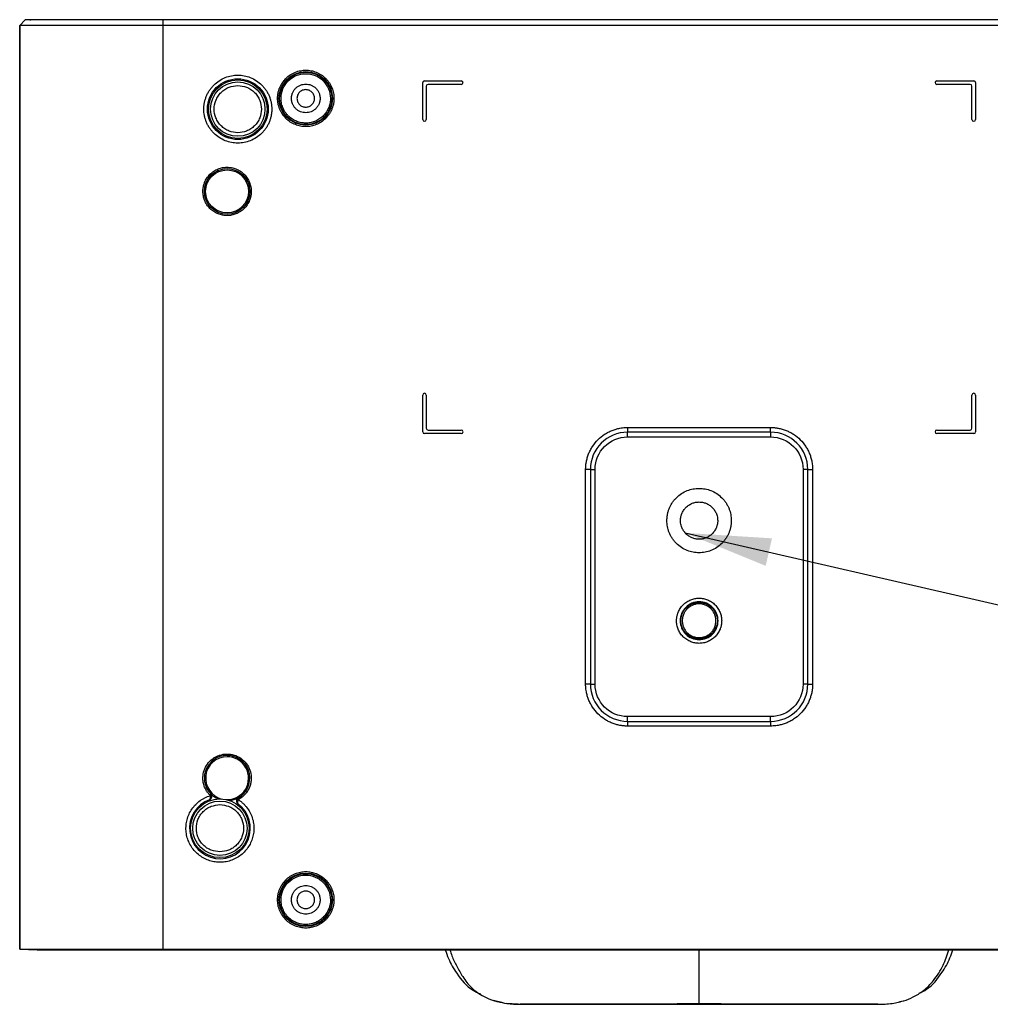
# Model space of a CAD drawing. Header units: millimetres. Extents: x 112 to 760, y 49 to 446.
# Tile 1 of 10: x 112 to 247, y 49 to 187. Entities that reach past the tile are written whole.
import ezdxf

# ---------------------------------------------------------------- set-up
doc = ezdxf.new("R2010")
doc.units = ezdxf.units.MM
doc.dimstyles.new('SLDDIMSTYLE1', dxfattribs={"dimtxt": 0.18, "dimasz": 12, "dimexe": 0, "dimexo": 0.0625, "dimgap": 0, "dimtad": 0, "dimtih": 1, "dimtoh": 1, "dimdec": 0, "dimrnd": 1e-09, "dimzin": 0, "dimdsep": 46, "dimtxsty": 'Standard', "dimsah": 1, "dimcen": 0.09, "dimadec": 0, "dimazin": 0, "dimtfac": 12, "dimtdec": 0, "dimtofl": 0, "dimtmove": 0, "dimatfit": 3, "dimfxl": 1, "dimfrac": 2, "dimtolj": 1, "dimtzin": 0, "dimarcsym": 0})

msp = doc.modelspace()

# ---------------------------------------------------------------- linework, layer by layer
at = {"color": 7, "linetype": 'Continuous', "lineweight": 25}
for p, q in [((111.75, 186.169), (112.515, 186.933)), ((111.75, 57.069), (111.75, 186.169)), ((111.752, 186.169), (112.517, 186.933)), ((111.752, 186.169), (111.752, 57.069)), ((113.177, 186.965), (112.515, 186.933)), ((131.75, 186.933), (112.517, 186.933)), ((113.177, 186.965), (113.277, 186.969)), ((113.196, 186.966), (113.295, 186.969)), ((131.75, 186.969), (113.295, 186.969)), ((131.75, 186.969), (131.75, 186.933)), ((281.75, 186.969), (131.75, 186.969)), ((131.75, 186.933), (131.75, 186.169)), ((281.75, 186.933), (131.75, 186.933)), ((281.75, 186.169), (131.75, 186.169)), ((131.75, 186.169), (131.75, 57.069)), ((168.1, 173.019), (168.1, 178.169)), ((168.35, 178.419), (173.5, 178.419)), ((168.6, 177.669), (168.6, 173.019)), ((173.5, 177.919), (168.85, 177.919)), ((240, 178.419), (245.15, 178.419)), ((244.65, 177.919), (240, 177.919)), ((244.9, 173.019), (244.9, 177.669)), ((245.4, 178.169), (245.4, 173.019)), ((168.1, 129.369), (168.1, 134.519)), ((168.6, 134.519), (168.6, 129.869)), ((244.9, 129.869), (244.9, 134.519)), ((245.4, 134.519), (245.4, 129.369)), ((168.85, 129.619), (173.5, 129.619)), ((196.75, 129.985), (196.75, 129.323)), ((196.75, 129.985), (216.75, 129.985)), ((216.75, 129.323), (216.75, 129.985)), ((240, 129.619), (244.65, 129.619)), ((173.5, 129.119), (168.35, 129.119)), ((216.75, 129.323), (196.75, 129.323)), ((196.75, 128.662), (196.75, 129.323)), ((196.75, 128.662), (216.75, 128.662)), ((216.75, 129.323), (216.75, 128.662)), ((245.15, 129.119), (240, 129.119)), ((191.546, 124.119), (190.884, 124.119)), ((190.884, 94.119), (190.884, 124.119)), ((191.546, 124.119), (191.546, 94.119)), ((191.546, 124.119), (192.207, 124.119)), ((192.207, 94.119), (192.207, 124.119)), ((221.293, 124.119), (221.293, 94.119)), ((221.955, 124.119), (221.293, 124.119)), ((221.955, 94.119), (221.955, 124.119)), ((221.955, 124.119), (222.616, 124.119)), ((222.616, 124.119), (222.616, 94.119)), ((191.546, 94.119), (190.884, 94.119)), ((191.546, 94.119), (192.207, 94.119)), ((221.955, 94.119), (221.293, 94.119)), ((221.955, 94.119), (222.616, 94.119)), ((216.75, 89.576), (196.75, 89.576)), ((196.75, 88.914), (196.75, 89.576)), ((216.75, 88.914), (216.75, 89.576)), ((196.75, 88.914), (216.75, 88.914)), ((196.75, 88.914), (196.75, 88.253)), ((216.75, 88.253), (196.75, 88.253)), ((216.75, 88.914), (216.75, 88.253)), ((138.278, 77.956), (138.294, 77.962)), ((142.117, 77.569), (142.136, 77.556)), ((142.266, 77.394), (142.28, 77.384)), ((114.179, 56.972), (111.75, 57.069)), ((111.752, 57.069), (114.198, 56.971)), ((114.179, 56.972), (114.278, 56.969)), ((114.298, 56.969), (114.198, 56.971)), ((114.298, 56.969), (131.75, 56.969)), ((131.75, 57.069), (281.75, 57.069)), ((131.75, 57.069), (131.75, 56.969)), ((131.75, 56.969), (281.75, 56.969)), ((179.372, 49.595), (177.979, 49.921)), ((181.442, 49.39), (179.815, 49.501)), ((181.75, 49.369), (231.75, 49.369))]:
    msp.add_line(p, q, dxfattribs=at)
at = {"color": 7, "linetype": 'Continuous', "lineweight": 25, "flags": 128}
for points in [[(131.75, 186.169), (129.164, 186.169), (126.622, 186.169), (124.166, 186.169), (121.837, 186.169), (119.674, 186.169), (117.715, 186.169), (115.99, 186.169), (114.531, 186.169), (113.36, 186.169), (112.498, 186.169), (111.959, 186.169), (111.752, 186.169)], [(111.752, 57.069), (111.959, 57.069), (112.498, 57.069), (113.36, 57.069), (114.531, 57.069), (115.99, 57.069), (117.715, 57.069), (119.674, 57.069), (121.837, 57.069), (124.166, 57.069), (126.622, 57.069), (129.164, 57.069), (131.75, 57.069)]]:
    msp.add_lwpolyline(points, dxfattribs=at)
at = {"color": 7, "linetype": 'Continuous', "lineweight": 25}
for centre, radius in [((151.75, 175.969), 3.743), ((151.75, 175.969), 3.652), ((142.25, 174.469), 4.25), ((142.25, 174.469), 4.1), ((142.25, 174.469), 3.8), ((140.75, 162.969), 3.181), ((140.75, 162.969), 3), ((206.75, 102.969), 2.553), ((139.75, 73.969), 4.1), ((139.75, 73.969), 3.8), ((151.75, 63.969), 3.743), ((151.75, 63.969), 3.652)]:
    msp.add_circle(centre, radius, dxfattribs=at)
for centre, radius, start, end in [((168.35, 178.169), 0.25, 90, 180), ((168.85, 177.669), 0.25, 90, 180), ((173.5, 178.169), 0.25, 270, 90), ((240, 178.169), 0.25, 90, 270), ((244.65, 177.669), 0.25, 0, 90), ((245.15, 178.169), 0.25, 0, 90), ((168.35, 173.019), 0.25, 180, 0), ((245.15, 173.019), 0.25, 180, 0), ((168.35, 134.519), 0.25, 0, 180), ((245.15, 134.519), 0.25, 0, 180), ((168.35, 129.369), 0.25, 180, 270), ((168.85, 129.869), 0.25, 180, 270), ((173.5, 129.369), 0.25, 270, 90), ((240, 129.369), 0.25, 90, 270), ((244.65, 129.869), 0.25, 270, 0), ((245.15, 129.369), 0.25, 270, 0), ((196.75, 124.119), 5.205, 90, 180), ((216.75, 124.119), 5.205, 360, 90), ((196.75, 94.119), 5.205, 180, 270), ((216.75, 94.119), 5.205, 270, 0), ((140.75, 80.969), 3.181, 299.92715, 223.81286), ((140.75, 80.969), 3, 90, 255.81856), ((140.75, 80.969), 3, 267.92124, 90), ((140.75, 80.969), 3.152, 224.00679, 247.19704), ((139.75, 73.969), 4.25, 110.2663, 53.4735), ((140.75, 80.969), 3.152, 276.54275, 299.73301)]:
    msp.add_arc(centre, radius, start, end, dxfattribs=at)
for points in [[(113.196, 186.966), (112.97, 186.955), (112.743, 186.944), (112.517, 186.933)], [(192.207, 124.119), (192.207, 126.626), (194.243, 128.662), (196.75, 128.662)], [(216.75, 128.662), (219.258, 128.662), (221.293, 126.626), (221.293, 124.119)], [(196.75, 89.576), (194.243, 89.576), (192.207, 91.611), (192.207, 94.119)], [(221.293, 94.119), (221.293, 91.611), (219.258, 89.576), (216.75, 89.576)], [(138.483, 78.779), (138.474, 78.775), (138.464, 78.771), (138.455, 78.767)], [(138.568, 78.58), (138.545, 78.65), (138.506, 78.714), (138.455, 78.767)], [(142.337, 78.212), (142.273, 78.176), (142.218, 78.125), (142.176, 78.065)], [(142.337, 78.212), (142.329, 78.219), (142.321, 78.225), (142.314, 78.231)]]:
    msp.add_open_spline(points, degree=3, dxfattribs=at)
for points, knots in [([(137.5, 174.469), (137.501, 174.544), (137.503, 174.694), (137.519, 174.918), (137.545, 175.139), (137.582, 175.359), (137.629, 175.577), (137.686, 175.793), (137.754, 176.007), (137.861, 176.297), (138.025, 176.658), (138.269, 177.075), (138.557, 177.469), (138.995, 177.954), (139.627, 178.469), (140.471, 178.905), (141.355, 179.164), (142.25, 179.246), (143.146, 179.164), (144.029, 178.905), (144.873, 178.469), (145.506, 177.955), (145.944, 177.469), (146.231, 177.076), (146.475, 176.658), (146.67, 176.229), (146.819, 175.795), (146.923, 175.36), (146.988, 174.917), (146.996, 174.619), (147, 174.469)], [0, 0, 0, 0, 0.0151265, 0.0301534, 0.0451139, 0.0600416, 0.0749704, 0.0899342, 0.1049665, 0.1201007, 0.1522597, 0.184454, 0.2172974, 0.2501767, 0.3158115, 0.3800824, 0.4400315, 0.5000163, 0.5599654, 0.6199501, 0.684221, 0.7498558, 0.7826991, 0.8155785, 0.8477375, 0.8799319, 0.9100774, 0.9399572, 0.9698414, 1, 1, 1, 1]), ([(147.807, 175.969), (147.808, 176.031), (147.81, 176.156), (147.823, 176.341), (147.845, 176.525), (147.875, 176.708), (147.914, 176.889), (147.961, 177.068), (148.018, 177.245), (148.107, 177.487), (148.243, 177.786), (148.446, 178.132), (148.684, 178.459), (149.048, 178.862), (149.573, 179.289), (150.273, 179.652), (151.007, 179.866), (151.75, 179.935), (152.493, 179.866), (153.227, 179.652), (153.928, 179.289), (154.453, 178.862), (154.816, 178.46), (155.055, 178.133), (155.257, 177.786), (155.419, 177.43), (155.543, 177.07), (155.63, 176.709), (155.683, 176.341), (155.69, 176.093), (155.693, 175.969)], [0, 0, 0, 0, 0.0151257, 0.030152, 0.0451122, 0.0600398, 0.0749687, 0.0899328, 0.1049657, 0.1201006, 0.152256, 0.184454, 0.2172936, 0.2501767, 0.3158115, 0.3800823, 0.4400278, 0.5000162, 0.5599617, 0.6199501, 0.6842209, 0.7498557, 0.7826953, 0.8155784, 0.8477338, 0.8799318, 0.9100761, 0.9399554, 0.96984, 1, 1, 1, 1]), ([(148.298, 175.969), (148.298, 176.884), (148.662, 177.762), (149.957, 179.057), (150.835, 179.421), (152.666, 179.421), (153.544, 179.057), (154.839, 177.762), (155.202, 176.884), (155.202, 175.969)], [0, 0, 0, 0, 0.25, 0.25, 0.5, 0.5, 0.75, 0.75, 1, 1, 1, 1]), ([(142.25, 171.169), (141.835, 171.213), (141.195, 171.282), (140.425, 171.692), (139.901, 172.119), (139.472, 172.644), (139.074, 173.413), (138.87, 174.469), (139.074, 175.524), (139.472, 176.294), (139.901, 176.819), (140.425, 177.245), (141.194, 177.656), (141.835, 177.724), (142.25, 177.769)], [0, 0, 0, 0, 0.1197215, 0.1848348, 0.25, 0.3151133, 0.3802785, 0.5, 0.6197215, 0.6848348, 0.75, 0.8151133, 0.8802785, 1, 1, 1, 1]), ([(142.25, 177.769), (142.665, 177.724), (143.306, 177.656), (144.075, 177.245), (144.599, 176.819), (145.029, 176.294), (145.426, 175.525), (145.63, 174.469), (145.427, 173.413), (145.029, 172.644), (144.6, 172.119), (144.075, 171.693), (143.306, 171.282), (142.665, 171.213), (142.25, 171.169)], [0, 0, 0, 0, 0.1197215, 0.1848348, 0.25, 0.3151133, 0.3802785, 0.5, 0.6197215, 0.6848348, 0.75, 0.8151133, 0.8802785, 1, 1, 1, 1]), ([(149.75, 175.969), (149.751, 176.011), (149.752, 176.095), (149.765, 176.22), (149.784, 176.344), (149.811, 176.466), (149.847, 176.587), (149.921, 176.794), (150.066, 177.075), (150.326, 177.392), (150.644, 177.653), (151, 177.836), (151.373, 177.946), (151.75, 177.98), (152.127, 177.946), (152.501, 177.836), (152.856, 177.653), (153.174, 177.393), (153.434, 177.075), (153.598, 176.756), (153.692, 176.468), (153.741, 176.22), (153.747, 176.053), (153.75, 175.969)], [0, 0, 0, 0, 0.0201432, 0.0401317, 0.0600446, 0.0799621, 0.0999644, 0.1201307, 0.1850692, 0.2500932, 0.3150318, 0.3800557, 0.44, 0.5000287, 0.559973, 0.6200018, 0.6849403, 0.7499643, 0.8149029, 0.8799269, 0.9200398, 0.9598502, 1, 1, 1, 1]), ([(152.975, 175.969), (152.975, 176.129), (152.943, 176.289), (152.821, 176.586), (152.73, 176.722), (152.503, 176.948), (152.367, 177.039), (152.071, 177.162), (151.911, 177.194), (151.59, 177.194), (151.43, 177.162), (151.133, 177.039), (150.997, 176.948), (150.771, 176.722), (150.68, 176.586), (150.557, 176.289), (150.525, 176.129), (150.525, 175.969)], [0, 0, 0, 0, 0.125, 0.125, 0.25, 0.25, 0.375, 0.375, 0.5, 0.5, 0.625, 0.625, 0.75, 0.75, 0.875, 0.875, 1, 1, 1, 1]), ([(155.693, 175.969), (155.692, 175.906), (155.691, 175.782), (155.677, 175.596), (155.656, 175.412), (155.626, 175.23), (155.587, 175.049), (155.539, 174.87), (155.483, 174.692), (155.393, 174.451), (155.257, 174.152), (155.055, 173.805), (154.816, 173.478), (154.453, 173.075), (153.928, 172.648), (153.227, 172.286), (152.494, 172.071), (151.75, 172.003), (151.007, 172.071), (150.273, 172.286), (149.573, 172.648), (149.048, 173.075), (148.684, 173.478), (148.446, 173.805), (148.243, 174.152), (148.081, 174.507), (147.957, 174.868), (147.871, 175.229), (147.817, 175.597), (147.81, 175.844), (147.807, 175.969)], [0, 0, 0, 0, 0.01512572, 0.03015204, 0.04511217, 0.06003976, 0.07496868, 0.08993278, 0.10496569, 0.12010058, 0.15225599, 0.18445396, 0.21729358, 0.25017666, 0.31581145, 0.38008232, 0.44002782, 0.50001618, 0.55996169, 0.61995006, 0.68422093, 0.74985571, 0.78269534, 0.81557842, 0.84773384, 0.87993181, 0.91007605, 0.93995537, 0.96983999, 1, 1, 1, 1]), ([(155.202, 175.969), (155.202, 175.927), (155.201, 175.816), (155.186, 175.6), (155.147, 175.324), (155.048, 174.908), (154.847, 174.394), (154.483, 173.822), (154.01, 173.33), (153.452, 172.939), (152.942, 172.715), (152.524, 172.6), (152.214, 172.542), (151.9, 172.515), (151.477, 172.516), (150.951, 172.59), (150.439, 172.762), (150.047, 172.96), (149.759, 173.141), (149.529, 173.321), (149.361, 173.475), (149.193, 173.645), (148.998, 173.874), (148.787, 174.184), (148.611, 174.515), (148.472, 174.863), (148.372, 175.224), (148.31, 175.594), (148.302, 175.844), (148.298, 175.969)], [0, 0, 0, 0, 0.01153058, 0.03069555, 0.05995072, 0.08854885, 0.14914837, 0.2117085, 0.27492962, 0.33700816, 0.3990825, 0.42803524, 0.45697846, 0.48600664, 0.51529762, 0.57383358, 0.63236917, 0.66376707, 0.6951495, 0.72652262, 0.74435934, 0.75827564, 0.79280578, 0.82733798, 0.86187138, 0.89640514, 0.9309384, 0.9654703, 1, 1, 1, 1]), ([(153.75, 175.969), (153.749, 175.927), (153.748, 175.843), (153.736, 175.718), (153.716, 175.594), (153.689, 175.472), (153.654, 175.351), (153.579, 175.144), (153.434, 174.863), (153.174, 174.545), (152.856, 174.285), (152.501, 174.102), (152.127, 173.992), (151.75, 173.957), (151.373, 173.992), (151, 174.101), (150.644, 174.285), (150.327, 174.545), (150.066, 174.863), (149.902, 175.181), (149.808, 175.47), (149.759, 175.717), (149.753, 175.885), (149.75, 175.969)], [0, 0, 0, 0, 0.0201432, 0.0401317, 0.0600446, 0.0799621, 0.0999644, 0.1201307, 0.1850692, 0.2500932, 0.3150318, 0.3800557, 0.44, 0.5000287, 0.559973, 0.6200018, 0.6849403, 0.7499643, 0.8149029, 0.8799269, 0.9200398, 0.9598502, 1, 1, 1, 1]), ([(150.525, 175.969), (150.525, 175.808), (150.557, 175.648), (150.68, 175.352), (150.771, 175.216), (150.997, 174.989), (151.133, 174.898), (151.43, 174.776), (151.59, 174.744), (151.911, 174.744), (152.071, 174.776), (152.367, 174.898), (152.503, 174.989), (152.73, 175.216), (152.821, 175.352), (152.943, 175.648), (152.975, 175.808), (152.975, 175.969)], [0, 0, 0, 0, 0.125, 0.125, 0.25, 0.25, 0.375, 0.375, 0.5, 0.5, 0.625, 0.625, 0.75, 0.75, 0.875, 0.875, 1, 1, 1, 1]), ([(147, 174.469), (146.999, 174.394), (146.997, 174.244), (146.981, 174.02), (146.955, 173.798), (146.919, 173.578), (146.872, 173.361), (146.814, 173.145), (146.746, 172.931), (146.639, 172.64), (146.475, 172.28), (146.231, 171.862), (145.944, 171.469), (145.506, 170.983), (144.873, 170.469), (144.03, 170.033), (143.146, 169.774), (142.25, 169.691), (141.355, 169.774), (140.471, 170.032), (139.627, 170.469), (138.995, 170.983), (138.557, 171.468), (138.27, 171.862), (138.025, 172.28), (137.831, 172.708), (137.681, 173.142), (137.577, 173.577), (137.512, 174.02), (137.504, 174.319), (137.5, 174.469)], [0, 0, 0, 0, 0.0151265, 0.0301534, 0.0451139, 0.0600416, 0.0749704, 0.0899342, 0.1049665, 0.1201007, 0.1522597, 0.184454, 0.2172974, 0.2501767, 0.3158115, 0.3800824, 0.4400315, 0.5000163, 0.5599654, 0.6199501, 0.684221, 0.7498558, 0.7826991, 0.8155785, 0.8477375, 0.8799319, 0.9100774, 0.9399572, 0.9698414, 1, 1, 1, 1]), ([(137.37, 162.969), (137.371, 163.03), (137.373, 163.152), (137.388, 163.333), (137.412, 163.513), (137.446, 163.691), (137.489, 163.867), (137.543, 164.042), (137.663, 164.372), (137.904, 164.839), (138.344, 165.375), (138.88, 165.815), (139.482, 166.125), (140.113, 166.31), (140.75, 166.369), (141.387, 166.31), (142.019, 166.125), (142.62, 165.815), (143.157, 165.375), (143.596, 164.839), (143.858, 164.331), (144.002, 163.913), (144.076, 163.603), (144.122, 163.288), (144.128, 163.076), (144.131, 162.969)], [0, 0, 0, 0, 0.0172812, 0.0344391, 0.0515233, 0.0685842, 0.0856724, 0.1028383, 0.1201315, 0.1850849, 0.2500888, 0.3150423, 0.3800462, 0.4400053, 0.5000144, 0.5599735, 0.6199826, 0.684936, 0.74994, 0.8148934, 0.8798973, 0.9100489, 0.9399364, 0.96983, 1, 1, 1, 1]), ([(144.131, 162.969), (144.13, 162.908), (144.128, 162.786), (144.113, 162.604), (144.089, 162.424), (144.055, 162.246), (144.011, 162.07), (143.958, 161.896), (143.837, 161.566), (143.597, 161.099), (143.157, 160.563), (142.62, 160.123), (142.019, 159.813), (141.388, 159.628), (140.75, 159.569), (140.113, 159.627), (139.482, 159.813), (138.881, 160.122), (138.344, 160.562), (137.904, 161.099), (137.643, 161.606), (137.499, 162.025), (137.424, 162.334), (137.378, 162.65), (137.373, 162.862), (137.37, 162.969)], [0, 0, 0, 0, 0.0172812, 0.0344391, 0.0515233, 0.0685842, 0.0856724, 0.1028383, 0.1201315, 0.1850849, 0.2500888, 0.3150423, 0.3800462, 0.4400053, 0.5000144, 0.5599735, 0.6199826, 0.684936, 0.74994, 0.8148934, 0.8798973, 0.9100489, 0.9399364, 0.96983, 1, 1, 1, 1]), ([(190.884, 124.119), (190.885, 124.19), (190.886, 124.334), (190.899, 124.548), (190.918, 124.761), (190.946, 124.974), (191, 125.303), (191.104, 125.742), (191.29, 126.289), (191.533, 126.822), (191.936, 127.512), (192.573, 128.296), (193.357, 128.933), (194.047, 129.336), (194.58, 129.579), (195.127, 129.765), (195.613, 129.88), (196.036, 129.945), (196.392, 129.979), (196.631, 129.983), (196.75, 129.985)], [0, 0, 0, 0, 0.023335, 0.0466278, 0.0699095, 0.0932114, 0.1165649, 0.1783, 0.2400921, 0.3044013, 0.3687677, 0.5000056, 0.6312435, 0.6955528, 0.7599192, 0.8216543, 0.8834464, 0.922309, 0.9611118, 1, 1, 1, 1]), ([(216.75, 129.985), (216.822, 129.984), (216.965, 129.983), (217.179, 129.97), (217.393, 129.951), (217.606, 129.923), (217.934, 129.869), (218.374, 129.765), (218.92, 129.579), (219.453, 129.336), (220.143, 128.933), (220.928, 128.296), (221.565, 127.512), (221.968, 126.822), (222.21, 126.289), (222.397, 125.742), (222.511, 125.256), (222.576, 124.833), (222.61, 124.477), (222.614, 124.238), (222.616, 124.119)], [0, 0, 0, 0, 0.023335, 0.0466278, 0.0699095, 0.0932114, 0.1165649, 0.1783, 0.2400921, 0.3044013, 0.3687677, 0.5000056, 0.6312435, 0.6955528, 0.7599192, 0.8216543, 0.8834464, 0.922309, 0.9611118, 1, 1, 1, 1]), ([(202.25, 116.969), (202.251, 117.04), (202.253, 117.182), (202.268, 117.394), (202.293, 117.604), (202.328, 117.812), (202.372, 118.019), (202.426, 118.223), (202.491, 118.426), (202.592, 118.701), (202.748, 119.042), (202.979, 119.438), (203.251, 119.811), (203.666, 120.271), (204.265, 120.758), (205.064, 121.172), (205.902, 121.417), (206.75, 121.495), (207.598, 121.417), (208.436, 121.172), (209.235, 120.758), (209.834, 120.271), (210.249, 119.811), (210.521, 119.438), (210.753, 119.042), (210.937, 118.637), (211.079, 118.226), (211.177, 117.813), (211.239, 117.394), (211.246, 117.111), (211.25, 116.969)], [0, 0, 0, 0, 0.0151263, 0.030153, 0.0451134, 0.0600411, 0.0749699, 0.0899338, 0.1049663, 0.1201006, 0.1522587, 0.184454, 0.2172963, 0.2501767, 0.3158115, 0.3800824, 0.4400305, 0.5000162, 0.5599644, 0.6199501, 0.684221, 0.7498558, 0.7826981, 0.8155785, 0.8477365, 0.8799319, 0.9100771, 0.9399567, 0.969841, 1, 1, 1, 1]), ([(204.15, 116.969), (204.151, 117.024), (204.153, 117.133), (204.169, 117.295), (204.194, 117.456), (204.23, 117.615), (204.275, 117.772), (204.372, 118.041), (204.561, 118.407), (204.899, 118.82), (205.312, 119.158), (205.774, 119.396), (206.26, 119.539), (206.75, 119.584), (207.24, 119.539), (207.726, 119.396), (208.188, 119.158), (208.601, 118.82), (208.939, 118.407), (209.153, 117.993), (209.275, 117.617), (209.339, 117.296), (209.346, 117.078), (209.35, 116.969)], [0, 0, 0, 0, 0.020146, 0.040136, 0.0600495, 0.0799665, 0.0999672, 0.1201309, 0.1850793, 0.2500934, 0.3150418, 0.380056, 0.4400099, 0.500029, 0.559983, 0.620002, 0.6849504, 0.7499645, 0.8149129, 0.8799271, 0.9200442, 0.9598545, 1, 1, 1, 1]), ([(211.25, 116.969), (211.249, 116.898), (211.247, 116.756), (211.232, 116.544), (211.207, 116.334), (211.173, 116.125), (211.128, 115.919), (211.074, 115.715), (211.01, 115.512), (210.908, 115.237), (210.753, 114.895), (210.522, 114.5), (210.249, 114.126), (209.834, 113.667), (209.235, 113.179), (208.436, 112.766), (207.599, 112.521), (206.75, 112.443), (205.902, 112.521), (205.065, 112.766), (204.265, 113.179), (203.666, 113.666), (203.251, 114.126), (202.979, 114.499), (202.748, 114.895), (202.563, 115.301), (202.422, 115.712), (202.323, 116.124), (202.261, 116.544), (202.254, 116.827), (202.25, 116.969)], [0, 0, 0, 0, 0.0151263, 0.03015304, 0.04511342, 0.06004109, 0.07496993, 0.08993379, 0.1049663, 0.12010064, 0.15225869, 0.18445402, 0.21729633, 0.25017673, 0.31581151, 0.38008238, 0.44003053, 0.50001624, 0.5599644, 0.61995012, 0.68422099, 0.74985577, 0.78269809, 0.81557848, 0.84773654, 0.87993187, 0.91007706, 0.93995671, 0.969841, 1, 1, 1, 1]), ([(209.35, 116.969), (209.349, 116.914), (209.347, 116.805), (209.332, 116.642), (209.306, 116.481), (209.271, 116.323), (209.225, 116.166), (209.128, 115.897), (208.939, 115.531), (208.601, 115.118), (208.188, 114.78), (207.726, 114.541), (207.24, 114.399), (206.75, 114.354), (206.26, 114.399), (205.775, 114.541), (205.312, 114.78), (204.899, 115.118), (204.561, 115.531), (204.347, 115.945), (204.225, 116.32), (204.162, 116.642), (204.154, 116.86), (204.15, 116.969)], [0, 0, 0, 0, 0.020146, 0.040136, 0.0600495, 0.0799665, 0.0999672, 0.1201309, 0.1850793, 0.2500934, 0.3150418, 0.380056, 0.4400099, 0.500029, 0.559983, 0.620002, 0.6849504, 0.7499645, 0.8149129, 0.8799271, 0.9200442, 0.9598545, 1, 1, 1, 1]), ([(203.595, 102.969), (203.596, 103.026), (203.598, 103.14), (203.612, 103.309), (203.634, 103.477), (203.666, 103.643), (203.707, 103.807), (203.757, 103.97), (203.869, 104.278), (204.094, 104.714), (204.504, 105.215), (205.005, 105.625), (205.566, 105.914), (206.155, 106.087), (206.75, 106.142), (207.345, 106.087), (207.934, 105.915), (208.495, 105.625), (208.996, 105.215), (209.407, 104.714), (209.65, 104.241), (209.785, 103.85), (209.854, 103.561), (209.897, 103.267), (209.902, 103.068), (209.905, 102.969)], [0, 0, 0, 0, 0.0172808, 0.0344383, 0.0515224, 0.0685833, 0.0856716, 0.1028378, 0.1201315, 0.1850831, 0.2500888, 0.3150404, 0.3800461, 0.4400035, 0.5000144, 0.5599717, 0.6199826, 0.6849342, 0.7499399, 0.8148915, 0.8798973, 0.9100483, 0.9399355, 0.9698293, 1, 1, 1, 1]), ([(209.396, 102.969), (209.396, 103.315), (209.327, 103.661), (209.062, 104.301), (208.866, 104.595), (208.376, 105.085), (208.083, 105.281), (207.443, 105.546), (207.097, 105.615), (206.404, 105.615), (206.058, 105.546), (205.418, 105.281), (205.124, 105.085), (204.634, 104.595), (204.438, 104.301), (204.173, 103.661), (204.104, 103.315), (204.104, 102.969)], [0, 0, 0, 0, 0.125, 0.125, 0.25, 0.25, 0.375, 0.375, 0.5, 0.5, 0.625, 0.625, 0.75, 0.75, 0.875, 0.875, 1, 1, 1, 1]), ([(209.104, 102.969), (209.103, 103.018), (209.101, 103.117), (209.087, 103.264), (209.064, 103.41), (209.032, 103.554), (208.99, 103.696), (208.902, 103.939), (208.732, 104.27), (208.426, 104.644), (208.052, 104.95), (207.633, 105.166), (207.194, 105.295), (206.75, 105.336), (206.307, 105.295), (205.867, 105.166), (205.449, 104.95), (205.075, 104.644), (204.769, 104.271), (204.575, 103.896), (204.465, 103.556), (204.407, 103.265), (204.4, 103.068), (204.397, 102.969)], [0, 0, 0, 0, 0.020145, 0.0401345, 0.0600477, 0.0799649, 0.0999663, 0.1201308, 0.1850758, 0.2500933, 0.3150383, 0.3800559, 0.4400065, 0.5000289, 0.5599795, 0.6200019, 0.6849469, 0.7499644, 0.8149094, 0.879927, 0.9200426, 0.959853, 1, 1, 1, 1]), ([(209.905, 102.969), (209.904, 102.912), (209.902, 102.798), (209.888, 102.629), (209.866, 102.461), (209.834, 102.295), (209.793, 102.13), (209.744, 101.967), (209.631, 101.659), (209.407, 101.224), (208.996, 100.723), (208.495, 100.312), (207.934, 100.023), (207.345, 99.85), (206.75, 99.796), (206.155, 99.85), (205.567, 100.023), (205.005, 100.312), (204.504, 100.723), (204.094, 101.224), (203.85, 101.697), (203.716, 102.088), (203.646, 102.377), (203.603, 102.671), (203.598, 102.869), (203.595, 102.969)], [0, 0, 0, 0, 0.0172808, 0.0344383, 0.0515224, 0.0685833, 0.0856716, 0.1028378, 0.1201315, 0.1850831, 0.2500888, 0.3150404, 0.3800461, 0.4400035, 0.5000144, 0.5599717, 0.6199826, 0.6849342, 0.7499399, 0.8148915, 0.8798973, 0.9100483, 0.9399355, 0.9698293, 1, 1, 1, 1]), ([(204.104, 102.969), (204.104, 102.622), (204.173, 102.276), (204.438, 101.636), (204.634, 101.343), (205.124, 100.853), (205.418, 100.657), (206.058, 100.392), (206.404, 100.323), (207.097, 100.323), (207.443, 100.392), (208.083, 100.657), (208.376, 100.853), (208.866, 101.343), (209.062, 101.636), (209.327, 102.276), (209.396, 102.622), (209.396, 102.969)], [0, 0, 0, 0, 0.125, 0.125, 0.25, 0.25, 0.375, 0.375, 0.5, 0.5, 0.625, 0.625, 0.75, 0.75, 0.875, 0.875, 1, 1, 1, 1]), ([(204.397, 102.969), (204.398, 102.919), (204.399, 102.82), (204.414, 102.673), (204.437, 102.528), (204.469, 102.384), (204.51, 102.242), (204.598, 101.998), (204.769, 101.667), (205.075, 101.294), (205.448, 100.987), (205.867, 100.772), (206.306, 100.643), (206.75, 100.602), (207.194, 100.643), (207.633, 100.771), (208.052, 100.987), (208.425, 101.293), (208.732, 101.667), (208.925, 102.042), (209.036, 102.382), (209.093, 102.673), (209.1, 102.87), (209.104, 102.969)], [0, 0, 0, 0, 0.020145, 0.0401345, 0.0600477, 0.0799649, 0.0999663, 0.1201308, 0.1850758, 0.2500933, 0.3150383, 0.3800559, 0.4400065, 0.5000289, 0.5599795, 0.6200019, 0.6849469, 0.7499644, 0.8149094, 0.879927, 0.9200426, 0.959853, 1, 1, 1, 1]), ([(196.75, 88.253), (196.679, 88.254), (196.535, 88.255), (196.321, 88.267), (196.108, 88.287), (195.895, 88.314), (195.566, 88.369), (195.127, 88.472), (194.58, 88.659), (194.047, 88.901), (193.357, 89.304), (192.573, 89.941), (191.936, 90.726), (191.533, 91.416), (191.29, 91.949), (191.104, 92.495), (190.989, 92.981), (190.924, 93.404), (190.89, 93.761), (190.886, 93.999), (190.884, 94.119)], [0, 0, 0, 0, 0.023335, 0.0466278, 0.0699095, 0.0932114, 0.1165649, 0.1783, 0.2400921, 0.3044013, 0.3687677, 0.5000056, 0.6312435, 0.6955528, 0.7599192, 0.8216543, 0.8834464, 0.922309, 0.9611118, 1, 1, 1, 1]), ([(222.616, 94.119), (222.615, 94.047), (222.614, 93.904), (222.602, 93.69), (222.582, 93.476), (222.555, 93.263), (222.5, 92.935), (222.397, 92.495), (222.21, 91.949), (221.968, 91.416), (221.565, 90.726), (220.928, 89.941), (220.143, 89.304), (219.453, 88.901), (218.92, 88.659), (218.374, 88.472), (217.888, 88.358), (217.465, 88.293), (217.108, 88.259), (216.87, 88.255), (216.75, 88.253)], [0, 0, 0, 0, 0.023335, 0.0466278, 0.0699095, 0.0932114, 0.1165649, 0.1783, 0.2400921, 0.3044013, 0.3687677, 0.5000056, 0.6312435, 0.6955528, 0.7599192, 0.8216543, 0.8834464, 0.922309, 0.9611118, 1, 1, 1, 1]), ([(138.31, 78.629), (138.272, 78.671), (138.194, 78.754), (138.086, 78.885), (137.985, 79.022), (137.891, 79.163), (137.804, 79.309), (137.667, 79.567), (137.511, 79.953), (137.392, 80.478), (137.355, 81.014), (137.421, 81.71), (137.697, 82.536), (138.311, 83.387), (139.171, 84.022), (140.186, 84.357), (141.236, 84.366), (142.241, 84.063), (143.122, 83.457), (143.769, 82.607), (144.121, 81.618), (144.154, 80.748), (144.022, 80.062), (143.837, 79.557), (143.576, 79.086), (143.283, 78.715), (142.992, 78.432), (142.727, 78.217), (142.534, 78.099), (142.437, 78.039)], [0, 0, 0, 0, 0.010227, 0.0204039, 0.0305564, 0.0407107, 0.0508928, 0.0611285, 0.0931854, 0.1252745, 0.1573314, 0.1894205, 0.2503214, 0.3112226, 0.375165, 0.4391074, 0.5000086, 0.5609097, 0.6248522, 0.6887946, 0.7496957, 0.8105969, 0.8426541, 0.8747435, 0.9068008, 0.9388902, 0.9592879, 0.9795883, 1, 1, 1, 1]), ([(142.34, 77.951), (142.402, 77.909), (142.526, 77.826), (142.704, 77.691), (142.875, 77.549), (143.039, 77.399), (143.195, 77.242), (143.345, 77.076), (143.615, 76.749), (143.96, 76.223), (144.285, 75.459), (144.476, 74.651), (144.521, 73.837), (144.432, 73.044), (144.217, 72.291), (143.883, 71.583), (143.428, 70.928), (142.859, 70.344), (142.183, 69.862), (141.435, 69.501), (140.651, 69.282), (139.857, 69.198), (139.076, 69.246), (138.312, 69.418), (137.574, 69.722), (136.882, 70.151), (136.265, 70.707), (135.751, 71.36), (135.368, 72.079), (135.114, 72.836), (134.993, 73.609), (134.997, 74.391), (135.134, 75.178), (135.404, 75.947), (135.814, 76.669), (136.34, 77.311), (136.861, 77.756), (137.309, 78.05), (137.651, 78.236), (138.007, 78.395), (138.255, 78.476), (138.379, 78.517)], [0, 0, 0, 0, 0.0087197, 0.0173922, 0.0260367, 0.0346722, 0.0433183, 0.0519941, 0.0607187, 0.0928733, 0.1250484, 0.157203, 0.189378, 0.2196961, 0.2500341, 0.2803521, 0.3106902, 0.3428448, 0.3750198, 0.4071745, 0.4393495, 0.4696675, 0.5000056, 0.5303236, 0.5606616, 0.5928163, 0.6249913, 0.657146, 0.689321, 0.719639, 0.749977, 0.7802951, 0.8106331, 0.8427877, 0.8749628, 0.9071174, 0.9392925, 0.9545173, 0.9696412, 0.9847677, 1, 1, 1, 1]), ([(138.278, 77.956), (138.289, 77.961), (138.311, 77.97), (138.336, 77.993), (138.357, 78.017), (138.378, 78.051), (138.397, 78.097), (138.415, 78.172), (138.422, 78.27), (138.412, 78.394), (138.39, 78.476), (138.379, 78.517)], [0, 0, 0, 0, 0.0937082, 0.17627, 0.2476976, 0.3079883, 0.4244825, 0.5305776, 0.6948376, 0.8505591, 1, 1, 1, 1]), ([(138.294, 77.962), (138.451, 78.019), (138.573, 78.156), (138.648, 78.481), (138.599, 78.658), (138.483, 78.779)], [0, 0, 0, 0, 0.5, 0.5, 1, 1, 1, 1]), ([(138.31, 78.629), (138.347, 78.664), (138.384, 78.7), (138.438, 78.75), (138.454, 78.766), (138.455, 78.767)], [0, 0, 0, 0, 0.5, 0.5, 1, 1, 1, 1]), ([(138.379, 78.517), (138.37, 78.537), (138.354, 78.578), (138.325, 78.612), (138.31, 78.629)], [0, 0, 0, 0, 0.4993627, 1, 1, 1, 1]), ([(138.379, 78.517), (138.423, 78.531), (138.473, 78.548), (138.547, 78.573), (138.566, 78.58), (138.568, 78.58)], [0, 0, 0, 0, 0.5, 0.5, 1, 1, 1, 1]), ([(139.75, 70.669), (139.335, 70.713), (138.695, 70.782), (137.925, 71.192), (137.401, 71.619), (136.972, 72.144), (136.574, 72.913), (136.37, 73.969), (136.574, 75.024), (136.972, 75.794), (137.401, 76.319), (137.925, 76.745), (138.694, 77.156), (139.335, 77.224), (139.75, 77.269)], [0, 0, 0, 0, 0.1197215, 0.1848348, 0.25, 0.3151133, 0.3802785, 0.5, 0.6197215, 0.6848348, 0.75, 0.8151133, 0.8802785, 1, 1, 1, 1]), ([(138.278, 77.956), (138.346, 77.981), (138.407, 78.021), (138.51, 78.128), (138.551, 78.197), (138.574, 78.275)], [0, 0, 0, 0, 0.5, 0.5, 1, 1, 1, 1]), ([(139.75, 77.269), (140.165, 77.224), (140.806, 77.156), (141.575, 76.745), (142.099, 76.319), (142.529, 75.794), (142.926, 75.025), (143.13, 73.969), (142.927, 72.913), (142.529, 72.144), (142.1, 71.619), (141.575, 71.193), (140.806, 70.782), (140.165, 70.713), (139.75, 70.669)], [0, 0, 0, 0, 0.1197215, 0.1848348, 0.25, 0.3151133, 0.3802785, 0.5, 0.6197215, 0.6848348, 0.75, 0.8151133, 0.8802785, 1, 1, 1, 1]), ([(142.314, 78.231), (142.241, 78.19), (142.18, 78.131), (142.093, 77.991), (142.067, 77.908), (142.058, 77.743), (142.074, 77.66), (142.145, 77.509), (142.199, 77.444), (142.266, 77.394)], [0, 0, 0, 0, 0.25, 0.25, 0.5, 0.5, 0.75, 0.75, 1, 1, 1, 1]), ([(142.176, 78.065), (142.136, 78.007), (142.108, 77.94), (142.081, 77.806), (142.082, 77.74), (142.119, 77.555), (142.187, 77.453), (142.28, 77.384)], [0, 0, 0, 0, 0.25, 0.25, 0.5, 0.5, 1, 1, 1, 1]), ([(142.176, 78.065), (142.178, 78.064), (142.195, 78.052), (142.258, 78.008), (142.302, 77.977), (142.34, 77.951)], [0, 0, 0, 0, 0.5, 0.5, 1, 1, 1, 1]), ([(142.34, 77.951), (142.329, 77.934), (142.308, 77.901), (142.28, 77.848), (142.256, 77.794), (142.236, 77.74), (142.221, 77.687), (142.209, 77.625), (142.204, 77.557), (142.212, 77.49), (142.235, 77.427), (142.263, 77.4), (142.28, 77.384)], [0, 0, 0, 0, 0.0707842, 0.1426064, 0.215773, 0.2905512, 0.3671721, 0.4458358, 0.5668318, 0.7014065, 0.8280698, 1, 1, 1, 1]), ([(142.437, 78.039), (142.414, 78.079), (142.387, 78.126), (142.348, 78.193), (142.338, 78.211), (142.337, 78.212)], [0, 0, 0, 0, 0.5, 0.5, 1, 1, 1, 1]), ([(142.437, 78.039), (142.418, 78.027), (142.381, 78.003), (142.354, 77.968), (142.34, 77.951)], [0, 0, 0, 0, 0.49923672, 1, 1, 1, 1]), ([(147.807, 63.969), (147.808, 64.031), (147.81, 64.156), (147.823, 64.341), (147.845, 64.525), (147.875, 64.708), (147.914, 64.889), (147.961, 65.068), (148.018, 65.245), (148.107, 65.487), (148.243, 65.786), (148.446, 66.132), (148.684, 66.459), (149.048, 66.862), (149.573, 67.289), (150.273, 67.652), (151.007, 67.866), (151.75, 67.935), (152.493, 67.866), (153.227, 67.652), (153.928, 67.289), (154.453, 66.862), (154.816, 66.46), (155.055, 66.133), (155.257, 65.786), (155.419, 65.43), (155.543, 65.07), (155.63, 64.709), (155.683, 64.341), (155.69, 64.093), (155.693, 63.969)], [0, 0, 0, 0, 0.0151257, 0.030152, 0.0451122, 0.0600398, 0.0749687, 0.0899328, 0.1049657, 0.1201006, 0.152256, 0.184454, 0.2172936, 0.2501767, 0.3158115, 0.3800823, 0.4400278, 0.5000162, 0.5599617, 0.6199501, 0.6842209, 0.7498557, 0.7826953, 0.8155784, 0.8477338, 0.8799318, 0.9100761, 0.9399554, 0.96984, 1, 1, 1, 1]), ([(148.298, 63.969), (148.298, 64.884), (148.662, 65.762), (149.957, 67.057), (150.835, 67.421), (152.666, 67.421), (153.544, 67.057), (154.839, 65.762), (155.202, 64.884), (155.202, 63.969)], [0, 0, 0, 0, 0.25, 0.25, 0.5, 0.5, 0.75, 0.75, 1, 1, 1, 1]), ([(149.75, 63.969), (149.751, 64.011), (149.752, 64.095), (149.765, 64.22), (149.784, 64.344), (149.811, 64.466), (149.847, 64.587), (149.921, 64.794), (150.066, 65.075), (150.326, 65.392), (150.644, 65.653), (151, 65.836), (151.373, 65.946), (151.75, 65.98), (152.127, 65.946), (152.501, 65.836), (152.856, 65.653), (153.174, 65.393), (153.434, 65.075), (153.598, 64.756), (153.692, 64.468), (153.741, 64.22), (153.747, 64.053), (153.75, 63.969)], [0, 0, 0, 0, 0.0201432, 0.0401317, 0.0600446, 0.0799621, 0.0999644, 0.1201307, 0.1850692, 0.2500932, 0.3150318, 0.3800557, 0.44, 0.5000287, 0.559973, 0.6200018, 0.6849403, 0.7499643, 0.8149029, 0.8799269, 0.9200398, 0.9598502, 1, 1, 1, 1]), ([(152.975, 63.969), (152.975, 64.129), (152.943, 64.289), (152.821, 64.586), (152.73, 64.722), (152.503, 64.948), (152.367, 65.039), (152.071, 65.162), (151.911, 65.194), (151.59, 65.194), (151.43, 65.162), (151.133, 65.039), (150.997, 64.948), (150.771, 64.722), (150.68, 64.586), (150.557, 64.289), (150.525, 64.129), (150.525, 63.969)], [0, 0, 0, 0, 0.125, 0.125, 0.25, 0.25, 0.375, 0.375, 0.5, 0.5, 0.625, 0.625, 0.75, 0.75, 0.875, 0.875, 1, 1, 1, 1]), ([(155.693, 63.969), (155.692, 63.906), (155.691, 63.782), (155.677, 63.596), (155.656, 63.412), (155.626, 63.23), (155.587, 63.049), (155.539, 62.87), (155.483, 62.692), (155.393, 62.451), (155.257, 62.152), (155.055, 61.805), (154.816, 61.478), (154.453, 61.075), (153.928, 60.648), (153.227, 60.286), (152.494, 60.071), (151.75, 60.003), (151.007, 60.071), (150.273, 60.286), (149.573, 60.648), (149.048, 61.075), (148.684, 61.478), (148.446, 61.805), (148.243, 62.152), (148.081, 62.507), (147.957, 62.868), (147.871, 63.229), (147.817, 63.597), (147.81, 63.844), (147.807, 63.969)], [0, 0, 0, 0, 0.0151257, 0.030152, 0.0451122, 0.0600398, 0.0749687, 0.0899328, 0.1049657, 0.1201006, 0.152256, 0.184454, 0.2172936, 0.2501767, 0.3158115, 0.3800823, 0.4400278, 0.5000162, 0.5599617, 0.6199501, 0.6842209, 0.7498557, 0.7826953, 0.8155784, 0.8477338, 0.8799318, 0.9100761, 0.9399554, 0.96984, 1, 1, 1, 1]), ([(155.202, 63.969), (155.202, 63.927), (155.201, 63.816), (155.186, 63.6), (155.147, 63.324), (155.048, 62.908), (154.847, 62.394), (154.483, 61.822), (154.01, 61.33), (153.452, 60.939), (152.942, 60.715), (152.524, 60.6), (152.214, 60.542), (151.9, 60.515), (151.477, 60.516), (150.951, 60.59), (150.439, 60.762), (150.047, 60.96), (149.759, 61.141), (149.529, 61.321), (149.361, 61.475), (149.193, 61.645), (148.998, 61.874), (148.787, 62.184), (148.611, 62.515), (148.472, 62.863), (148.372, 63.224), (148.31, 63.594), (148.302, 63.844), (148.298, 63.969)], [0, 0, 0, 0, 0.0115306, 0.0306956, 0.0599507, 0.0885489, 0.1491484, 0.2117085, 0.2749296, 0.3370082, 0.3990825, 0.4280352, 0.4569785, 0.4860066, 0.5152976, 0.5738336, 0.6323692, 0.6637671, 0.6951495, 0.7265226, 0.7443593, 0.7582756, 0.7928058, 0.827338, 0.8618714, 0.8964051, 0.9309384, 0.9654703, 1, 1, 1, 1]), ([(153.75, 63.969), (153.749, 63.927), (153.748, 63.843), (153.736, 63.718), (153.716, 63.594), (153.689, 63.472), (153.654, 63.351), (153.579, 63.144), (153.434, 62.863), (153.174, 62.545), (152.856, 62.285), (152.501, 62.102), (152.127, 61.992), (151.75, 61.957), (151.373, 61.992), (151, 62.101), (150.644, 62.285), (150.327, 62.545), (150.066, 62.863), (149.902, 63.181), (149.808, 63.47), (149.759, 63.717), (149.753, 63.885), (149.75, 63.969)], [0, 0, 0, 0, 0.0201432, 0.0401317, 0.0600446, 0.0799621, 0.0999644, 0.1201307, 0.1850692, 0.2500932, 0.3150318, 0.3800557, 0.44, 0.5000287, 0.559973, 0.6200018, 0.6849403, 0.7499643, 0.8149029, 0.8799269, 0.9200398, 0.9598502, 1, 1, 1, 1]), ([(150.525, 63.969), (150.525, 63.808), (150.557, 63.648), (150.68, 63.352), (150.771, 63.216), (150.997, 62.989), (151.133, 62.898), (151.43, 62.776), (151.59, 62.744), (151.911, 62.744), (152.071, 62.776), (152.367, 62.898), (152.503, 62.989), (152.73, 63.216), (152.821, 63.352), (152.943, 63.648), (152.975, 63.808), (152.975, 63.969)], [0, 0, 0, 0, 0.125, 0.125, 0.25, 0.25, 0.375, 0.375, 0.5, 0.5, 0.625, 0.625, 0.75, 0.75, 0.875, 0.875, 1, 1, 1, 1]), ([(171.262, 56.969), (171.401, 56.565), (171.797, 55.411), (172.97, 53.423), (174.456, 51.581), (175.812, 50.977), (176.163, 50.821)], [0, 0, 0, 0, 0.1582437, 0.4518877, 0.8581927, 1, 1, 1, 1]), ([(171.91, 56.969), (171.996, 56.694), (172.242, 55.907), (172.908, 54.589), (173.755, 53.039), (174.95, 51.561), (176.375, 50.541), (177.802, 49.922), (178.635, 49.737), (179.021, 49.651)], [0, 0, 0, 0, 0.066376, 0.1900603, 0.3337699, 0.5194358, 0.750362, 0.8844112, 1, 1, 1, 1]), ([(234.397, 49.628), (234.711, 49.694), (235.441, 49.849), (236.729, 50.359), (238.185, 51.263), (239.652, 52.736), (240.907, 54.676), (241.426, 56.237), (241.669, 56.969)], [0, 0, 0, 0, 0.1139118, 0.2645818, 0.4267374, 0.6064025, 0.8156047, 1, 1, 1, 1]), ([(237.53, 50.926), (237.878, 51.093), (239.185, 51.723), (240.609, 53.543), (241.732, 55.474), (242.108, 56.591), (242.235, 56.969)], [0, 0, 0, 0, 0.1465392, 0.5510851, 0.8480982, 1, 1, 1, 1]), ([(178.553, 49.769), (178.993, 49.662), (180.042, 49.406), (181.123, 49.382), (181.75, 49.369)], [0, 0, 0, 0, 0.4197842, 1, 1, 1, 1]), ([(231.75, 49.369), (232.419, 49.386), (233.696, 49.419), (234.927, 49.758), (235.513, 49.918)], [0, 0, 0, 0, 0.52400424, 1, 1, 1, 1]), ([(206.75, 49.413), (205.113, 49.412), (201.837, 49.412), (197.113, 49.409), (192.762, 49.405), (188.946, 49.4), (185.817, 49.393), (183.505, 49.386), (182.026, 49.377), (181.842, 49.372), (181.75, 49.369)], [0, 0, 0, 0, 0.1250197, 0.2500292, 0.3750385, 0.5000425, 0.6250425, 0.7500353, 0.8750163, 1, 1, 1, 1]), ([(231.75, 49.369), (231.658, 49.372), (231.474, 49.377), (229.996, 49.386), (227.683, 49.393), (224.555, 49.4), (220.738, 49.405), (216.388, 49.409), (211.663, 49.412), (208.388, 49.412), (206.75, 49.413)], [0, 0, 0, 0, 0.1249837, 0.2499647, 0.3749575, 0.4999575, 0.6249614, 0.7499708, 0.8749803, 1, 1, 1, 1])]:
    msp.add_open_spline(points, degree=3, knots=knots, dxfattribs=at)
at = {"color": 1, "linetype": 'Continuous', "lineweight": 25}
msp.add_open_spline([(138.574, 78.275), (138.602, 78.369), (138.602, 78.479), (138.568, 78.58)], degree=3, dxfattribs=at)
msp.add_open_spline([(206.75, 49.413), (206.75, 49.462), (206.75, 49.556), (206.75, 50.434), (206.75, 51.887), (206.75, 53.946), (206.75, 55.711), (206.75, 56.796), (206.75, 56.969)], degree=3, knots=[0, 0, 0, 0, 0.2033642, 0.3890421, 0.5688402, 0.7556831, 0.9611705, 1, 1, 1, 1], dxfattribs=at)

# ---------------------------------------------------------------- leaders
at = {"color": 7, "linetype": 'Continuous', "lineweight": 0}
msp.add_leader([(204.803, 115.246), (313.074, 90.424)], dimstyle='SLDDIMSTYLE1', dxfattribs=at)

doc.saveas('drawing.dxf')
